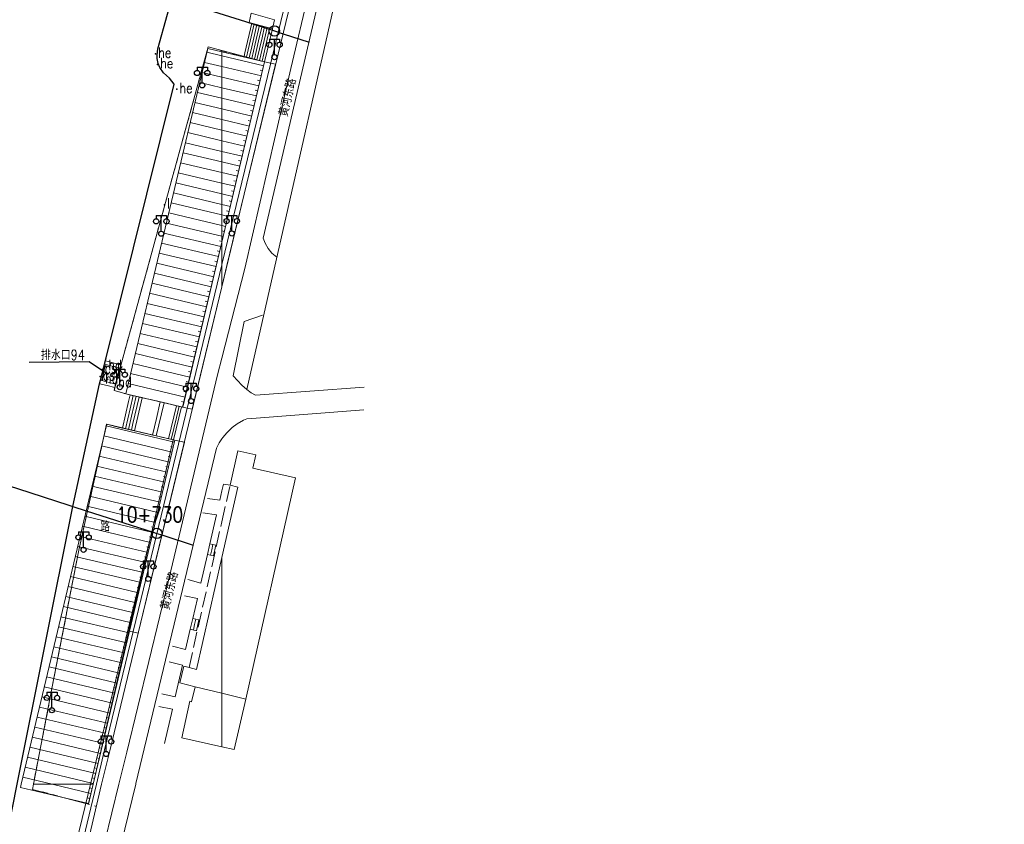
# Model space of a CAD drawing. Extents: x 39508475 to 39522402, y 3783947 to 3795549.
# Tile 230 of 256: x 39517961 to 39518152, y 3791742 to 3791898. Entities that reach past the tile are written whole.
import ezdxf
from ezdxf.enums import TextEntityAlignment as Align

# ---------------------------------------------------------------- set-up
doc = ezdxf.new("R2010")
doc.units = 0
doc.header["$PDSIZE"] = 0.2
doc.linetypes.add('X0', pattern=[4, 3, -1])
doc.linetypes.add('X6', pattern=[2, 1, -1])
doc.layers.get('0').update_dxf_attribs({"linetype": 'CONTINUOUS'})
for name, color, linetype in [('DLSS', 4, 'CONTINUOUS'), ('JCDL_DMX_F', 30, 'CONTINUOUS'), ('JCDL_JMDD_F', 231, 'CONTINUOUS'), ('JCDL_ZBM', 3, 'CONTINUOUS'), ('JMD', 6, 'CONTINUOUS'), ('SXSS', 5, 'CONTINUOUS'), ('zdh', 7, 'CONTINUOUS'), ('断面线', 2, 'CONTINUOUS')]:
    doc.layers.add(name, color=color, linetype=linetype)
for name, color, linetype, lineweight in [('JCDL_JMDX', 1, 'CONTINUOUS', 0), ('JCDL_ZBX', 3, 'CONTINUOUS', 0), ('JCDL_ZBX_F', 7, 'CONTINUOUS', 0), ('QT_SYT_ZJ', 7, 'CONTINUOUS', 0), ('TEXTL_ZJ', 7, 'CONTINUOUS', 0)]:
    doc.layers.add(name, color=color, linetype=linetype, lineweight=lineweight)
doc.styles.add('HZ', font='rs', dxfattribs={"width": 0.8, "bigfont": 'hztxt'})
doc.linetypes.add('10422', pattern='A,2,[150,AAA.SHX,S=1,R=0,X=0,Y=1],2,[177,AAA.SHX,S=1,R=0,X=0,Y=0.8],1e-09', length=4)
doc.linetypes.add('X19', pattern='A,4.5,[145,symbolx.shx,S=1,R=0,X=0,Y=1],4.5,-0.5,[146,symbolx.shx,S=1,R=0,X=0,Y=0],-0.5', length=10)
doc.linetypes.add('X35', pattern='A,2,[150,AAA.SHX,S=1,R=0,X=0,Y=1],2,[177,AAA.SHX,S=1,R=0,X=0,Y=0.8],1e-09', length=4)
doc.linetypes.add('X4', pattern='A,0,-1e-09,[149,symbolx.shx,S=0.15,R=0,X=0,Y=0],-1.6', length=1.6)
doc.linetypes.add('X49', pattern='A,0,[5,symbolt.shx,S=1,R=0,X=0,Y=0],-10', length=10)
doc.linetypes.add('X7', pattern='A,6,-1.333,[149,symbolx.shx,S=0.25,R=0,X=0,Y=0],-1.333,[149,symbolx.shx,S=0.25,R=0,X=0,Y=0],-1.333', length=9.999)

# ---------------------------------------------------------------- blocks, each defined once
blk = doc.blocks.new('3521000')
at = {"color": 0}
for p, q in [((-1, 3.5), (1, 3.5)), ((0, 0.5), (0, 3.5))]:
    blk.add_line(p, q, dxfattribs=at)
at = {"color": 0, "linetype": 'Continuous', "flags": 128}
for points in [[(-1, 3.5), (-1, 2.9)], [(1, 3.5), (1, 2.9)]]:
    blk.add_lwpolyline(points, dxfattribs=at)
at = {"color": 0}
for centre in [(-1, 2.4), (1, 2.4), (0, 0)]:
    blk.add_circle(centre, 0.5, dxfattribs=at)

msp = doc.modelspace()

# ---------------------------------------------------------------- linework, layer by layer
at = {"linetype": 'Continuous', "flags": 128}
msp.add_lwpolyline([(39517976.82529, 3791828.38971), (39517977.38945, 3791831.13365)], dxfattribs=at)
at = {"layer": 'DLSS', "linetype": 'Continuous', "lineweight": 20}
for points in [[(39518035.14156, 3792000), (39518025.4, 3791955.151), (39518018.032, 3791921.232), (39518017.74301, 3791920.333), (39518013.929, 3791904.06101), (39518010.374, 3791889.336), (39518000.99001, 3791850.523), (39518000, 3791846.42856)], [(39518010.68661, 3791852.18193), (39518009.67645, 3791852.89918), (39518008.95306, 3791853.85043), (39518008.38367, 3791854.90112), (39518008.037, 3791855.835), (39518035.48106, 3791973.52123), (39518035.8287, 3791974.44125), (39518036.39005, 3791975.47906)], [(39518000, 3791846.42856), (39517995.923, 3791829.567), (39517986.813, 3791791.892), (39517978.249, 3791756.46999), (39517976.69539, 3791750)], [(39518007.849, 3791840.946), (39518004.314, 3791839.65699), (39518002.2022, 3791829.17217)], [(39518002.2022, 3791829.17217), (39518003.00432, 3791828.25681), (39518003.89845, 3791827.33237), (39518004.85579, 3791826.4856), (39518005.67771, 3791825.85933), (39518006.496, 3791825.396), (39518027.58271, 3791826.98101)], [(39518005.78348, 3791820.8909), (39518027.55298, 3791822.55537)], [(39518000, 3791816.9394), (39518000.17946, 3791817.20346), (39518000.95669, 3791818.12534), (39518002.00885, 3791819.11823), (39518002.9742, 3791819.84077), (39518004.22341, 3791820.57038), (39518004.84466, 3791820.84498), (39518005.78347, 3791820.8909)], [(39517998.931, 3791815.144), (39517999.50169, 3791816.20618), (39518000, 3791816.9394)], [(39517983.29631, 3791750), (39517983.33899, 3791750.17501), (39517998.931, 3791815.144)], [(39517976.69539, 3791750), (39517974.11501, 3791739.254), (39517972.16643, 3791731.13802), (39517969.948, 3791721.89799), (39517963.832, 3791696.426), (39517962.66, 3791691.22699)], [(39517969.00149, 3791691.39426), (39517983.29631, 3791750)]]:
    msp.add_lwpolyline(points, dxfattribs=at)
at = {"layer": 'DLSS', "linetype": 'X7', "lineweight": 0}
for points in [[(39518000, 3791832.59696), (39518004.4634, 3791849.94701), (39518013.33745, 3791888.72396), (39518016.92584, 3791903.77725), (39518020.5021, 3791919.6672), (39518020.88478, 3791921.64437), (39518028.34458, 3791954.72921), (39518036.44799, 3791987.07471), (39518039.68613, 3792000)], [(39517980.04624, 3791750), (39517981.58149, 3791756.23831), (39517990.09429, 3791791.38317), (39517999.16146, 3791829.33739), (39518000, 3791832.59696)], [(39517961.67146, 3791672.4367), (39517966.86461, 3791696.11318), (39517973.16666, 3791721.26903), (39517977.32279, 3791738.93362), (39517980.04624, 3791750)]]:
    msp.add_lwpolyline(points, dxfattribs=at)
at = {"layer": 'DLSS', "linetype": 'X6', "lineweight": 0}
for points in [[(39517980.59899, 3791831.862), (39517997.34501, 3791892.89), (39518000, 3791892.1744)], [(39518000, 3791892.1744), (39518003.79699, 3791891.151)], [(39517979.11066, 3791826.31354), (39517981.62178, 3791825.5895), (39517987.349, 3791824.32799), (39517992.07953, 3791823.15204)], [(39517990.52805, 3791816.75737), (39517977.66545, 3791819.79063), (39517972.25893, 3791795.38869), (39517963.46142, 3791750)], [(39517963.46142, 3791750), (39517963.26973, 3791749.01103), (39517968.70811, 3791747.63928)], [(39517973.35505, 3791746.32062), (39517975.6654, 3791745.71061)]]:
    msp.add_lwpolyline(points, dxfattribs=at)
at = {"layer": 'JCDL_DMX_F', "color": 3, "linetype": 'Continuous', "lineweight": 0}
for points in [[(39518000, 3791891.96175), (39517997.2745, 3791892.60921), (39517981.3791, 3791825.69658), (39517992.40061, 3791823.07837), (39518000, 3791855.06845)], [(39518000, 3791891.16546), (39517997.09544, 3791891.85545)], [(39518000, 3791855.06845), (39518008.29601, 3791889.991), (39518000, 3791891.96175)], [(39518000, 3791889.10981), (39517996.6332, 3791889.90961)], [(39518008.11695, 3791889.23724), (39518000, 3791891.16546)], [(39518000, 3791887.05415), (39517996.17095, 3791887.96375)], [(39518007.65471, 3791887.2914), (39518000, 3791889.10981)], [(39518007.88583, 3791888.26432), (39518007.39937, 3791888.37988)], [(39518000, 3791884.99849), (39517995.70871, 3791886.01791)], [(39518007.19246, 3791885.34555), (39518000, 3791887.05415)], [(39518007.42358, 3791886.31847), (39518006.93712, 3791886.43403)], [(39518000, 3791882.94283), (39517995.24646, 3791884.07206)], [(39518006.73022, 3791883.3997), (39518000, 3791884.99849)], [(39518006.96134, 3791884.37262), (39518006.47488, 3791884.48818)], [(39518000, 3791880.88717), (39517994.78422, 3791882.12621)], [(39518006.26797, 3791881.45385), (39518000, 3791882.94283)], [(39518006.49909, 3791882.42677), (39518006.01263, 3791882.54233)], [(39518000, 3791878.83152), (39517994.32197, 3791880.18036)], [(39518005.80573, 3791879.508), (39518000, 3791880.88717)], [(39518006.03685, 3791880.48092), (39518005.55039, 3791880.59648)], [(39518000, 3791876.77586), (39517993.85973, 3791878.23451)], [(39518005.34348, 3791877.56215), (39518000, 3791878.83152)], [(39518005.5746, 3791878.53507), (39518005.08814, 3791878.65063)], [(39518000, 3791874.7202), (39517993.39748, 3791876.28866)], [(39518004.88124, 3791875.6163), (39518000, 3791876.77586)], [(39518005.11236, 3791876.58922), (39518004.6259, 3791876.70479)], [(39518000, 3791872.66454), (39517992.93524, 3791874.34281)], [(39518004.41899, 3791873.67045), (39518000, 3791874.7202)], [(39518004.65011, 3791874.64337), (39518004.16365, 3791874.75894)], [(39518000, 3791870.60889), (39517992.47299, 3791872.39696)], [(39518003.95674, 3791871.7246), (39518000, 3791872.66454)], [(39518004.18787, 3791872.69753), (39518003.70141, 3791872.81309)], [(39518000, 3791868.55323), (39517992.01074, 3791870.45111)], [(39518003.4945, 3791869.77875), (39518000, 3791870.60889)], [(39518003.72562, 3791870.75168), (39518003.23916, 3791870.86724)], [(39518000, 3791866.49757), (39517991.5485, 3791868.50526)], [(39518003.03225, 3791867.8329), (39518000, 3791868.55323)], [(39518003.26338, 3791868.80583), (39518002.77691, 3791868.92139)], [(39518000, 3791864.44191), (39517991.08625, 3791866.55941)], [(39518002.57001, 3791865.88705), (39518000, 3791866.49757)], [(39518002.80113, 3791866.85998), (39518002.31467, 3791866.97554)], [(39518000, 3791862.38626), (39517990.62401, 3791864.61356)], [(39518002.33889, 3791864.91413), (39518001.85242, 3791865.02969)], [(39518000, 3791860.3306), (39517990.16176, 3791862.66771)], [(39518002.10776, 3791863.9412), (39518000, 3791864.44191)], [(39518001.87664, 3791862.96828), (39518001.39018, 3791863.08384)], [(39518000, 3791858.27494), (39517989.69952, 3791860.72187)], [(39518001.64552, 3791861.99535), (39518000, 3791862.38626)], [(39518001.41439, 3791861.02243), (39518000.92793, 3791861.13799)], [(39518000, 3791856.21928), (39517989.23727, 3791858.77602)], [(39518001.18327, 3791860.04951), (39518000, 3791860.3306)], [(39518000.95215, 3791859.07658), (39518000.46569, 3791859.19214)], [(39517999.79654, 3791854.21196), (39517988.77503, 3791856.83017)], [(39518000.72103, 3791858.10366), (39518000, 3791858.27494)], [(39518000.4899, 3791857.13073), (39518000.00344, 3791857.24629)], [(39518000, 3791855.19145), (39517999.5412, 3791855.30044)], [(39518000.25878, 3791856.15781), (39518000, 3791856.21928)], [(39518000.02766, 3791855.18488), (39518000, 3791855.19145)], [(39517999.33429, 3791852.26611), (39517988.31278, 3791854.88432)], [(39517999.56541, 3791853.23903), (39517999.07895, 3791853.35459)], [(39517998.87205, 3791850.32026), (39517987.85054, 3791852.93847)], [(39517999.10317, 3791851.29318), (39517998.61671, 3791851.40875)], [(39517998.4098, 3791848.37441), (39517987.38829, 3791850.99262)], [(39517998.64092, 3791849.34734), (39517998.15446, 3791849.4629)], [(39517997.94755, 3791846.42856), (39517986.92605, 3791849.04677)], [(39517998.17868, 3791847.40149), (39517997.69222, 3791847.51705)], [(39517997.48531, 3791844.48271), (39517986.4638, 3791847.10092)], [(39517997.71643, 3791845.45564), (39517997.22997, 3791845.5712)], [(39517997.02306, 3791842.53686), (39517986.00156, 3791845.15507)], [(39517997.25419, 3791843.50979), (39517996.76772, 3791843.62535)], [(39517996.56082, 3791840.59101), (39517985.53931, 3791843.20922)], [(39517996.79194, 3791841.56394), (39517996.30548, 3791841.6795)], [(39517996.09857, 3791838.64516), (39517985.07706, 3791841.26337)], [(39517996.3297, 3791839.61809), (39517995.84323, 3791839.73365)], [(39517995.63633, 3791836.69931), (39517984.61482, 3791839.31752)], [(39517995.86745, 3791837.67224), (39517995.38099, 3791837.7878)], [(39517995.17408, 3791834.75347), (39517984.15257, 3791837.37168)], [(39517995.4052, 3791835.72639), (39517994.91874, 3791835.84195)], [(39517994.71184, 3791832.80762), (39517983.69033, 3791835.42583)], [(39517994.24959, 3791830.86177), (39517983.22808, 3791833.47998)], [(39517994.94296, 3791833.78054), (39517994.4565, 3791833.8961)], [(39517993.78735, 3791828.91592), (39517982.76584, 3791831.53413)], [(39517994.48071, 3791831.83469), (39517993.99425, 3791831.95025)], [(39517993.3251, 3791826.97007), (39517982.30359, 3791829.58828)], [(39517994.01847, 3791829.88884), (39517993.53201, 3791830.0044)], [(39517992.86286, 3791825.02422), (39517981.84135, 3791827.64243)], [(39517993.55622, 3791827.94299), (39517993.06976, 3791828.05855)], [(39517992.40061, 3791823.07837), (39517981.3791, 3791825.69658)], [(39517993.09398, 3791825.99714), (39517992.60752, 3791826.11271)], [(39517992.63173, 3791824.0513), (39517992.14527, 3791824.16686)], [(39517975.04051, 3791750), (39517990.87955, 3791816.67541), (39517977.67081, 3791819.8132), (39517961.08638, 3791750)], [(39517990.7951, 3791816.31994), (39517977.58636, 3791819.45774)], [(39517990.33286, 3791814.37409), (39517977.12412, 3791817.51189)], [(39517989.87061, 3791812.42825), (39517976.66188, 3791815.56604)], [(39517990.56398, 3791815.34702), (39517990.07752, 3791815.46258)], [(39517989.40837, 3791810.48239), (39517976.19963, 3791813.62019)], [(39517990.10174, 3791813.40117), (39517989.61527, 3791813.51673)], [(39517988.94612, 3791808.53655), (39517975.73738, 3791811.67434)], [(39517989.63949, 3791811.45532), (39517989.15303, 3791811.57088)], [(39517988.48388, 3791806.5907), (39517975.27514, 3791809.72849)], [(39517989.17724, 3791809.50947), (39517988.69078, 3791809.62503)], [(39517988.02163, 3791804.64485), (39517974.8129, 3791807.78264)], [(39517988.715, 3791807.56362), (39517988.22854, 3791807.67918)], [(39517987.55939, 3791802.699), (39517974.35065, 3791805.83679)], [(39517988.25276, 3791805.61777), (39517987.76629, 3791805.73333)], [(39517987.09714, 3791800.75315), (39517973.88841, 3791803.89094)], [(39517987.79051, 3791803.67192), (39517987.30405, 3791803.78748)], [(39517986.6349, 3791798.8073), (39517973.42616, 3791801.94509)], [(39517987.32826, 3791801.72607), (39517986.8418, 3791801.84163)], [(39517986.17265, 3791796.86145), (39517972.96392, 3791799.99924)], [(39517986.86602, 3791799.78022), (39517986.37956, 3791799.89579)], [(39517985.71041, 3791794.9156), (39517972.50167, 3791798.05339)], [(39517986.40377, 3791797.83438), (39517985.91731, 3791797.94994)], [(39517985.24816, 3791792.96975), (39517972.03943, 3791796.10754)], [(39517985.94153, 3791795.88852), (39517985.45507, 3791796.00409)], [(39517984.78592, 3791791.0239), (39517971.57718, 3791794.16169)], [(39517985.47929, 3791793.94268), (39517984.99282, 3791794.05824)], [(39517984.32367, 3791789.07805), (39517971.11494, 3791792.21585)], [(39517985.01704, 3791791.99683), (39517984.53058, 3791792.11239)], [(39517983.86143, 3791787.1322), (39517970.65269, 3791790.27)], [(39517984.5548, 3791790.05098), (39517984.06833, 3791790.16654)], [(39517983.39918, 3791785.18635), (39517970.19045, 3791788.32415)], [(39517984.09255, 3791788.10513), (39517983.60609, 3791788.22069)], [(39517982.93694, 3791783.24051), (39517969.7282, 3791786.3783)], [(39517983.63031, 3791786.15928), (39517983.14384, 3791786.27484)], [(39517982.47469, 3791781.29465), (39517969.26596, 3791784.43245)], [(39517983.16806, 3791784.21343), (39517982.6816, 3791784.32899)], [(39517982.01245, 3791779.34881), (39517968.80371, 3791782.4866)], [(39517982.70582, 3791782.26758), (39517982.21935, 3791782.38314)], [(39517981.5502, 3791777.40296), (39517968.34147, 3791780.54075)], [(39517981.08796, 3791775.45711), (39517967.87922, 3791778.5949)], [(39517982.24357, 3791780.32173), (39517981.75711, 3791780.43729)], [(39517980.62571, 3791773.51126), (39517967.41698, 3791776.64905)], [(39517981.78133, 3791778.37588), (39517981.29486, 3791778.49144)], [(39517981.31908, 3791776.43003), (39517980.83262, 3791776.54559)], [(39517980.16347, 3791771.56541), (39517966.95473, 3791774.7032)], [(39517980.85684, 3791774.48418), (39517980.37037, 3791774.59974)], [(39517979.70122, 3791769.61956), (39517966.49249, 3791772.75735)], [(39517980.39459, 3791772.53833), (39517979.90813, 3791772.65389)], [(39517979.23898, 3791767.67371), (39517966.03024, 3791770.8115)], [(39517979.93235, 3791770.59248), (39517979.44588, 3791770.70805)], [(39517978.77673, 3791765.72786), (39517965.568, 3791768.86565)], [(39517979.4701, 3791768.64664), (39517978.98364, 3791768.7622)], [(39517978.31449, 3791763.78201), (39517965.10575, 3791766.9198)], [(39517979.00786, 3791766.70078), (39517978.52139, 3791766.81635)], [(39517977.85224, 3791761.83616), (39517964.64351, 3791764.97395)], [(39517978.54561, 3791764.75494), (39517978.05915, 3791764.8705)], [(39517977.39, 3791759.89031), (39517964.18126, 3791763.02811)], [(39517978.08337, 3791762.80909), (39517977.5969, 3791762.92465)], [(39517976.92775, 3791757.94446), (39517963.71902, 3791761.08226)], [(39517977.62112, 3791760.86324), (39517977.13466, 3791760.9788)], [(39517976.46551, 3791755.99861), (39517963.25677, 3791759.13641)], [(39517977.15888, 3791758.91739), (39517976.67241, 3791759.03295)], [(39517976.00326, 3791754.05277), (39517962.79453, 3791757.19056)], [(39517976.69663, 3791756.97154), (39517976.21017, 3791757.0871)], [(39517975.54102, 3791752.10691), (39517962.33228, 3791755.24471)], [(39517976.23439, 3791755.02569), (39517975.74792, 3791755.14125)], [(39517975.07877, 3791750.16107), (39517961.87004, 3791753.29886)], [(39517975.77214, 3791753.07984), (39517975.28568, 3791753.1954)], [(39517961.08638, 3791750), (39517960.94555, 3791749.40716), (39517974.15428, 3791746.26937), (39517975.04051, 3791750)], [(39517967.10337, 3791750), (39517961.40779, 3791751.35301)], [(39517974.61653, 3791748.21522), (39517967.10337, 3791750)], [(39517975.3099, 3791751.13399), (39517974.82343, 3791751.24955)], [(39517974.15428, 3791746.26937), (39517960.94555, 3791749.40716)], [(39517974.84765, 3791749.18814), (39517974.36119, 3791749.3037)], [(39517974.38541, 3791747.24229), (39517973.89894, 3791747.35785)]]:
    msp.add_lwpolyline(points, dxfattribs=at)
at = {"layer": 'JCDL_DMX_F', "color": 3, "linetype": 'X35', "lineweight": 0}
for points in [[(39518000, 3791806.86155), (39518000.29866, 3791808.19167), (39518001.653, 3791807.98601)], [(39517997.22699, 3791805.404), (39517999.59272, 3791805.0477), (39518000, 3791806.86155)], [(39517997.68129, 3791796.62696), (39517998.95, 3791802.20101), (39517996.319, 3791802.598)], [(39517985.86883, 3791796.61459), (39517974.52871, 3791750)], [(39517993.41199, 3791789.69), (39517995.93318, 3791788.94676), (39517997.20067, 3791794.5211)], [(39517994.36613, 3791782.13797), (39517995.275, 3791786.032), (39517992.72799, 3791786.537)], [(39517990.39699, 3791776.79499), (39517992.97701, 3791776.138), (39517993.88167, 3791780.03299)], [(39517988.34464, 3791767.51656), (39517990.94965, 3791766.96956), (39517992.34292, 3791773.10986), (39517989.76001, 3791773.71)], [(39517988.87401, 3791757.884), (39517990.402, 3791764.55599), (39517987.79699, 3791765.103)], [(39517974.52871, 3791750), (39517964.76471, 3791709.86418), (39517960.72387, 3791694.0441), (39517958.69792, 3791688.62207), (39517953.8116, 3791684.13796), (39517943.54576, 3791678.27176), (39517935.68255, 3791675.80672), (39517928.50583, 3791674.6522), (39517923.26369, 3791674.83942)]]:
    msp.add_lwpolyline(points, dxfattribs=at)
at = {"layer": 'JCDL_JMDX', "color": 6, "linetype": 'X19', "lineweight": 0}
for points in [[(39518028.5642, 3791930.96814), (39518004.85579, 3791826.48561)], [(39517979.37198, 3791827.53501), (39517980.23301, 3791830.64401)]]:
    msp.add_lwpolyline(points, dxfattribs=at)
at = {"layer": 'JCDL_JMDX', "color": 6, "linetype": 'Continuous', "lineweight": 0}
for points in [[(39518004.46266, 3791891.73645), (39518005.78089, 3791897.51067)], [(39518005.12833, 3791892.32189), (39518006.28178, 3791897.37433)], [(39518005.28, 3791897.647), (39518009.78801, 3791896.42)], [(39518005.794, 3791892.90734), (39518006.78267, 3791897.238)], [(39518006.45967, 3791893.49278), (39518007.28356, 3791897.10167)], [(39518007.12533, 3791894.07823), (39518007.78445, 3791896.96533)], [(39518007.29622, 3791890.24878), (39518008.45667, 3791895.24912)], [(39518007.791, 3791894.66367), (39518008.28534, 3791896.829)], [(39518007.79611, 3791890.11989), (39518009.12234, 3791895.83456)], [(39518008.296, 3791889.991), (39518009.78801, 3791896.42)], [(39518008.45667, 3791895.24912), (39518008.78623, 3791896.69267)], [(39518009.12234, 3791895.83456), (39518009.28712, 3791896.55634)], [(39518005.79655, 3791890.63545), (39518006.45967, 3791893.49278)], [(39518006.29644, 3791890.50656), (39518007.12533, 3791894.07823)], [(39518006.79633, 3791890.37767), (39518007.791, 3791894.66367)], [(39518004.29688, 3791891.02211), (39518004.46266, 3791891.73645)], [(39518004.79677, 3791890.89322), (39518005.12833, 3791892.32189)], [(39518005.29666, 3791890.76433), (39518005.794, 3791892.90734)], [(39518003.79699, 3791891.151), (39518008.296, 3791889.991)], [(39517977.591, 3791832.658), (39517977.26272, 3791831.41178)], [(39517978.9145, 3791831.651), (39517977.42686, 3791832.03489)], [(39517980.238, 3791830.64401), (39517977.26272, 3791831.41178)], [(39517980.41849, 3791831.253), (39517978.9145, 3791831.651)], [(39517980.59899, 3791831.862), (39517980.238, 3791830.64401)], [(39517976.08995, 3791826.95978), (39517976.44135, 3791828.29378)], [(39517979.37198, 3791827.53501), (39517976.44135, 3791828.29378)], [(39517977.776, 3791827.30366), (39517976.26565, 3791827.62678)], [(39517979.24132, 3791826.92428), (39517977.776, 3791827.30366)], [(39517979.11066, 3791826.31354), (39517979.37198, 3791827.53501)], [(39517981.62177, 3791825.5895), (39517984.52, 3791824.92399)], [(39517982.20142, 3791825.4564), (39517981.90602, 3791824.172)], [(39517982.78106, 3791825.3233), (39517982.19026, 3791822.7545)], [(39517983.36071, 3791825.1902), (39517982.47451, 3791821.33701)], [(39517983.94035, 3791825.0571), (39517982.75876, 3791819.91951)], [(39517984.52, 3791824.92399), (39517983.043, 3791818.50201)], [(39517981.90602, 3791824.172), (39517980.7262, 3791819.034)], [(39517982.19026, 3791822.7545), (39517981.3054, 3791818.901)], [(39517988.785, 3791823.94), (39517987.293, 3791817.50201)], [(39517988.067, 3791824.134), (39517987.3195, 3791820.9035)], [(39517987.349, 3791824.32799), (39517988.785, 3791823.94)], [(39517991.20033, 3791823.37333), (39517990.19167, 3791819.08733)], [(39517992.183, 3791823.12599), (39517990.654, 3791816.72799)], [(39517990.70899, 3791823.497), (39517992.183, 3791823.12599)], [(39517991.69167, 3791823.24966), (39517991.18733, 3791821.10666)], [(39517982.47451, 3791821.33701), (39517981.8846, 3791818.768)], [(39517987.3195, 3791820.9035), (39517986.5735, 3791817.6845)], [(39517991.18733, 3791821.10666), (39517990.168, 3791816.84133)], [(39517980.14701, 3791819.16699), (39517983.043, 3791818.50201)], [(39517982.75876, 3791819.91951), (39517982.4638, 3791818.635)], [(39517990.19167, 3791819.08733), (39517989.682, 3791816.95466)], [(39517985.854, 3791817.867), (39517987.293, 3791817.50201)], [(39517989.196, 3791817.06799), (39517990.654, 3791816.72799)], [(39517998.85248, 3791796.35987), (39517998.37064, 3791794.25429), (39517997.20067, 3791794.5211), (39517997.68129, 3791796.62695), (39517998.85248, 3791796.35987)], [(39517997.68129, 3791796.62695), (39517997.20067, 3791794.5211)], [(39517998.85248, 3791796.35987), (39517997.68129, 3791796.62695)], [(39517998.26688, 3791796.49341), (39517998.02596, 3791795.44062)], [(39517998.37064, 3791794.25429), (39517997.20067, 3791794.5211)], [(39517998.02596, 3791795.44062), (39517997.78566, 3791794.38769)], [(39517995.53689, 3791781.87098), (39517995.05506, 3791779.76541), (39517993.88167, 3791780.03299), (39517994.36613, 3791782.13797), (39517995.53689, 3791781.87098)], [(39517994.36613, 3791782.13797), (39517993.88167, 3791780.03299)], [(39517995.53689, 3791781.87098), (39517994.36613, 3791782.13797)], [(39517994.71059, 3791780.95169), (39517994.46836, 3791779.8992)], [(39517994.95151, 3791782.00448), (39517994.71059, 3791780.95169)], [(39517995.05506, 3791779.76541), (39517993.88167, 3791780.03299)]]:
    msp.add_lwpolyline(points, dxfattribs=at)
at = {"layer": 'JCDL_JMDX', "color": 6, "linetype": 'X0', "lineweight": 0}
for points in [[(39518000, 3791800.88906), (39518001.592, 3791807.951)], [(39517993.63072, 3791772.63566), (39518000, 3791800.88906)]]:
    msp.add_lwpolyline(points, dxfattribs=at)
at = {"layer": 'JCDL_ZBM', "linetype": 'Continuous', "lineweight": 0}
for points in [[(39518005.69799, 3791899.45699), (39518010.21, 3791898.176), (39518009.78801, 3791896.42001), (39518005.28, 3791897.647), (39518005.69799, 3791899.45699)], [(39518000, 3791855.06848), (39517992.40061, 3791823.07837), (39517987.349, 3791824.32799), (39517984.52, 3791824.92399), (39517981.62178, 3791825.5895), (39517979.11066, 3791826.31354), (39517980.59899, 3791831.862), (39517997.34501, 3791892.89), (39518000, 3791892.18715), (39518000, 3791855.06848)], [(39518008.29599, 3791889.991), (39518000, 3791855.06848), (39518000, 3791892.18715), (39518008.29599, 3791889.991)], [(39518010.4228, 3791889.53809), (39518000, 3791846.42992), (39518000, 3791855.06846), (39518002.3427, 3791864.93021), (39518008.29601, 3791889.991), (39518010.4228, 3791889.53809)], [(39518000, 3791846.42992), (39517994.25872, 3791822.68426), (39517992.39901, 3791823.07163), (39518000, 3791855.06846), (39518000, 3791846.42992)], [(39517975.02013, 3791750), (39517963.45956, 3791750), (39517966.96541, 3791768.26496), (39517972.25893, 3791795.38869), (39517976.27471, 3791813.5136), (39517977.66545, 3791819.79063), (39517980.147, 3791819.167), (39517983.043, 3791818.50201), (39517985.854, 3791817.867), (39517987.293, 3791817.50201), (39517989.196, 3791817.06799), (39517990.52805, 3791816.75737), (39517975.02013, 3791750)], [(39517982.09491, 3791779.68797), (39517990.87955, 3791816.67541), (39517992.73033, 3791816.28998), (39517983.76333, 3791779.27814), (39517982.09491, 3791779.68797)], [(39517975.02013, 3791750), (39517974.11856, 3791746.11902), (39517973.35505, 3791746.32062), (39517963.26973, 3791749.01103), (39517963.45956, 3791750), (39517975.02013, 3791750)]]:
    msp.add_lwpolyline(points, dxfattribs=at)
at = {"layer": 'JCDL_ZBX', "color": 114, "linetype": 'X49', "lineweight": 0, "true_color": 0x009944}
for points in [[(39518034.11824, 3792000), (39518024.42278, 3791955.36327), (39518017.06511, 3791921.49177), (39518016.77861, 3791920.60056), (39518012.95615, 3791904.29245), (39518009.40197, 3791889.57084), (39518000.01801, 3791850.75801), (39518000, 3791850.68354)], [(39518000, 3791850.68354), (39517994.951, 3791829.80203), (39517985.841, 3791792.12702), (39517977.27683, 3791756.70425), (39517975.66697, 3791750)], [(39517975.66697, 3791750), (39517973.14264, 3791739.48746), (39517971.19406, 3791731.37147), (39517968.97563, 3791722.13146), (39517962.85802, 3791696.6527), (39517961.68447, 3791691.44691)]]:
    msp.add_lwpolyline(points, dxfattribs=at)
at = {"layer": 'JCDL_ZBX', "color": 114, "linetype": 'X4', "lineweight": 0, "true_color": 0x009944}
for points in [[(39518008.29599, 3791889.991), (39518010.4228, 3791889.53809)], [(39517992.39901, 3791823.07163), (39517994.25872, 3791822.68426)], [(39517990.87955, 3791816.67541), (39517992.67814, 3791816.31203)], [(39517982.09313, 3791779.6884), (39517983.76333, 3791779.27814)]]:
    msp.add_lwpolyline(points, dxfattribs=at)
at = {"layer": 'JCDL_ZBX_F', "color": 114, "linetype": 'X0', "lineweight": 0, "true_color": 0x009944}
for points in [[(39518005.69799, 3791899.45699), (39518005.28, 3791897.647)], [(39518009.78801, 3791896.42001), (39518010.21, 3791898.176)]]:
    msp.add_lwpolyline(points, dxfattribs=at)
at = {"layer": 'JMD', "linetype": 'Continuous'}
for p, q in [((39517974.28025, 3791831.89651), (39517962.63476, 3791831.74857)), ((39517977.62945, 3791829.61598), (39517974.28025, 3791831.89651))]:
    msp.add_line(p, q, dxfattribs=at)
at = {"layer": 'JMD', "color": 6, "linetype": 'Continuous', "lineweight": 0}
for points in [[(39518014.279, 3791809.378), (39518004.61623, 3791766.51504), (39518000, 3791767.64235), (39518000, 3791793.9475), (39518003.08004, 3791807.6102), (39518001.592, 3791807.951), (39518003.09992, 3791814.63995), (39518006.573, 3791813.857), (39518005.9848, 3791811.2478), (39518014.279, 3791809.378)], [(39518000, 3791793.9475), (39518000, 3791767.64235), (39517994.805, 3791768.911), (39517991.828, 3791769.638), (39517992.608, 3791772.898), (39517993.63072, 3791772.63566), (39517995.11005, 3791772.25621), (39518000, 3791793.9475)], [(39518000, 3791767.64235), (39518000, 3791757.27105), (39517992.2421, 3791759.03274), (39517993.81776, 3791766.08166), (39517994.09738, 3791766.01338), (39517994.805, 3791768.911), (39518000, 3791767.64235)], [(39518004.61623, 3791766.51504), (39518002.409, 3791756.724), (39518000, 3791757.27105), (39518000, 3791767.64235), (39518004.61623, 3791766.51504)]]:
    msp.add_lwpolyline(points, dxfattribs=at)
at = {"layer": 'SXSS', "linetype": '10422', "flags": 128}
msp.add_lwpolyline([(39517923.871, 3791642.142), (39517922.69856, 3791677.75862), (39517928.15308, 3791677.9836), (39517932.9274, 3791678.5924), (39517936.12975, 3791679.39114), (39517938.7773, 3791680.2088), (39517940.33646, 3791680.73242), (39517943.8242, 3791682.161), (39517947.46362, 3791683.97023), (39517950.62534, 3791701.26677), (39517960.34648, 3791750), (39517971.0906, 3791803.86154), (39517976.26565, 3791827.62678), (39517976.44135, 3791828.29378), (39517977.26272, 3791831.41178), (39517977.591, 3791832.658), (39517990.763, 3791885.70899), (39517989.837, 3791886.822), (39517988.65882, 3791887.86485), (39517987.97136, 3791888.94127), (39517987.66999, 3791889.662), (39517987.46966, 3791890.67594), (39517987.43302, 3791891.32987), (39517987.58467, 3791892.50883), (39517993.222, 3791912.719), (39517993.742, 3791914.43101), (39517994.523, 3791915.51501), (39517995.146, 3791916.06101), (39517995.802, 3791916.465), (39517996.871, 3791916.85699), (39517998.729, 3791917.11501), (39517999.44601, 3791917.342), (39518000, 3791917.63716), (39518000.437, 3791917.86999), (39518001.094, 3791918.402), (39518020.80444, 3792000), (39518043.60841, 3792094.40467), (39518047.856, 3792111.989), (39518051.95988, 3792129.16266), (39518052.669, 3792132.194), (39518059.1379, 3792192.3349), (39518059.677, 3792197.34701), (39518060.29799, 3792199.946), (39518060.718, 3792201.434), (39518078.45956, 3792250), (39518092.28169, 3792287.50762), (39518111.37235, 3792339.92522), (39518111.50001, 3792340.324), (39518111.034, 3792340.84401), (39518110.875, 3792341.23), (39518110.837, 3792341.494), (39518111.63, 3792343.64401), (39518111.927, 3792343.892), (39518113.155, 3792344.03101), (39518114.31427, 3792347.21618), (39518124.93201, 3792377.555), (39518132.179, 3792424.282), (39518132.72432, 3792445.40861), (39518134.387, 3792459.779), (39518139.86, 3792476.51299), (39518143.19049, 3792500), (39518151.682, 3792559.88299), (39518151.681, 3792560.5535), (39518151.68701, 3792564.97099), (39518148.548, 3792582.37501), (39518144.725, 3792603.23101), (39518143.23101, 3792607.25699), (39518140.308, 3792612.48701), (39518138.21601, 3792615.23101), (39518135.993, 3792617.607), (39518132.168, 3792620.798), (39518129.61399, 3792622.23), (39518126.80301, 3792623.417), (39518121.62499, 3792625.312), (39518120.149, 3792625.45499), (39518119.52, 3792625.88099), (39518119.29777, 3792626.22884), (39518119.037, 3792626.637)], dxfattribs=at)
at = {"layer": 'zdh', "linetype": 'Continuous'}
for p in [(39517987.14, 3791891.551, 36.679), (39517987.54, 3791889.507, 36.687), (39517991.26, 3791884.695, 36.695), (39517988.85, 3791862.323, 36.703), (39517976.78, 3791830.386, 36.035), (39517977.49, 3791831.037, 37.281), (39517976.41, 3791829.023, 36.22), (39517976.83, 3791828.396, 37.303), (39517979.43, 3791827.729, 37.253)]:
    msp.add_point(p, dxfattribs=at)
at = {"layer": '断面线', "color": 1, "flags": 128}
for points in [[(39517865.5994, 3791942.43065), (39517884.70869, 3791936.29321), (39517898.49613, 3791931.86502), (39517898.89909, 3791931.7356), (39517899.94372, 3791931.40009), (39517910.0146, 3791928.16557), (39517919.78512, 3791925.02752), (39517929.45639, 3791921.92134), (39517939.27252, 3791918.76864), (39517948.45314, 3791915.82005), (39517957.85955, 3791912.79894), (39517966.30222, 3791910.08736), (39517974.77562, 3791907.36592), (39517984.07506, 3791904.37916), (39517989.89292, 3791902.51061), (39517990.30597, 3791902.37794), (39518004.54946, 3791897.80328), (39518010.18667, 3791895.99275), (39518011.85198, 3791895.45789), (39518016.89893, 3791893.83693)], [(39517835.10131, 3791847.53798), (39517854.14325, 3791841.42217), (39517856.56767, 3791840.6435), (39517860.22642, 3791839.4684), (39517863.80387, 3791838.31941), (39517864.22119, 3791838.18538), (39517864.68209, 3791838.03735), (39517873.97409, 3791835.05299), (39517883.15664, 3791832.10378), (39517892.63907, 3791829.05825), (39517901.90299, 3791826.08291), (39517911.08839, 3791823.13278), (39517921.55753, 3791819.77035), (39517931.22424, 3791816.66564), (39517940.65369, 3791813.63713), (39517951.57131, 3791810.13066), (39517960.40382, 3791807.29387), (39517970.3206, 3791804.10884), (39517971.0906, 3791803.86154), (39517973.68358, 3791803.02873), (39517986.64854, 3791798.86471), (39517987.39816, 3791798.62395), (39517988.35026, 3791798.31816), (39517994.42472, 3791796.36719)]]:
    msp.add_lwpolyline(points, dxfattribs=at)
at = {"layer": '断面线'}
for centre in [(39518010.18667, 3791895.99275), (39517987.39816, 3791798.62395)]:
    msp.add_circle(centre, 1, dxfattribs=at)

# ---------------------------------------------------------------- block references
at = {"layer": 'JCDL_JMDD_F'}
for p in [(39518010.20301, 3791890.92), (39517996.183, 3791885.45499), (39517988.254, 3791856.70001), (39518001.919, 3791856.751), (39517980.2, 3791826.97), (39517994.035, 3791824.267), (39517973.19, 3791795.44801), (39517985.73699, 3791789.802), (39517967.05, 3791764.35), (39517977.548, 3791755.88)]:
    msp.add_blockref('3521000', p, dxfattribs=at)

# ---------------------------------------------------------------- texts
at = {"color": 6, "linetype": 'Continuous', "style": 'HZ', "width": 0.8}
msp.add_text('排水口94', height=2, dxfattribs=at).set_placement((39517964.92555, 3791832.21641))
at = {"layer": 'QT_SYT_ZJ', "style": 'HZ', "width": 0.8}
msp.add_text('路', height=1.8, dxfattribs=at).set_placement((39517976.43939, 3791798.4996), align=Align.BOTTOM_LEFT)
at = {"layer": 'TEXTL_ZJ', "style": 'HZ', "width": 0.8}
for rotation, p in [(76.8744932, (39518013.32018, 3791879.1391)), (76.4819374, (39517990.36611, 3791783.52633))]:
    msp.add_text('黄河东路', height=1.8, rotation=rotation, dxfattribs=at).set_placement(p, align=Align.BOTTOM_LEFT)
at = {"layer": 'zdh', "linetype": 'Continuous', "style": 'HZ', "width": 0.8}
for s, p in [('he', (39517987.64, 3791890.801, 36.679)), ('he', (39517988.04, 3791888.757, 36.687)), ('he', (39517991.76, 3791883.945, 36.695)), ('l', (39517989.35, 3791861.573, 36.703)), ('hd', (39517977.99, 3791830.287, 37.281)), ('csk', (39517976.91, 3791828.273, 36.22)), ('csk', (39517977.28, 3791829.636, 36.035)), ('hd', (39517977.33, 3791827.646, 37.303)), ('hd', (39517979.93, 3791826.979, 37.253))]:
    msp.add_text(s, height=2, dxfattribs=at).set_placement(p)
at = {"layer": '断面线', "linetype": 'Continuous', "style": 'HZ', "width": 0.8}
msp.add_text('10+730', height=3, dxfattribs=at).set_placement((39517992.48527, 3791802.26976), align=Align.MIDDLE_RIGHT)

doc.saveas('drawing.dxf')
